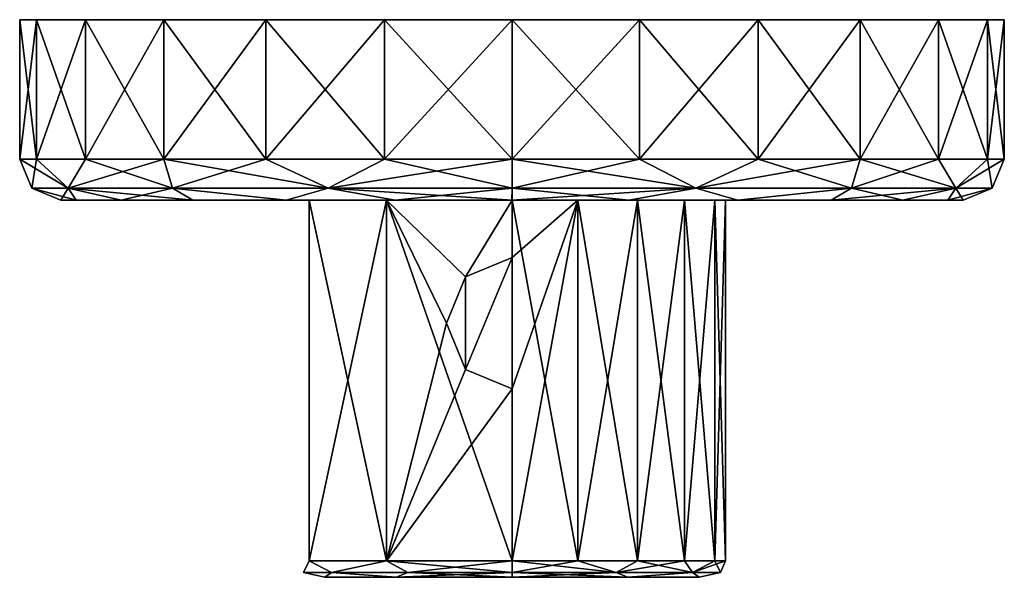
# Model space of a CAD drawing. Header units: metres. Extents: x -106 to 106, y -96 to 74.
# Tile 13 of 13: x 46 to 106, y 40 to 74. Entities that reach past the tile are written whole.
import ezdxf

# ---------------------------------------------------------------- set-up
doc = ezdxf.new("R2010")
doc.units = ezdxf.units.M
doc.layers.add('solid_21522310', color=7, linetype='CONTINUOUS')

msp = doc.modelspace()

# ---------------------------------------------------------------- linework, layer by layer
at = {"layer": 'solid_21522310'}
for points in [[(105.477737, 74.5, -7.764679), (47.522263, 74.5, -7.764679), (46.5, 74.5)], [(46.5, 66), (46.5, 74.5), (47.522263, 74.5, -7.764679)], [(106.5, 74.5), (105.477737, 74.5, -7.764679), (46.5, 74.5)], [(47.522263, 74.5, 7.764679), (106.5, 74.5), (46.5, 74.5)], [(47.522224, 66, 7.764573), (47.522263, 74.5, 7.764679), (46.5, 74.5)], [(46.5, 66), (47.522224, 66, 7.764573), (46.5, 74.5)], [(47.522224, 66, -7.764573), (46.5, 66), (47.522263, 74.5, -7.764679)], [(47.522224, 66, -7.764573), (47.522263, 74.5, -7.764679), (50.519215, 74.5, -14.999926)], [(50.519241, 66, -15.000003), (47.522224, 66, -7.764573), (50.519215, 74.5, -14.999926)], [(47.522224, 66, 7.764573), (50.519241, 66, 15.000003), (47.522263, 74.5, 7.764679)], [(102.480789, 74.5, -14.999926), (50.519215, 74.5, -14.999926), (47.522263, 74.5, -7.764679)], [(105.477737, 74.5, -7.764679), (102.480789, 74.5, -14.999926), (47.522263, 74.5, -7.764679)], [(47.522263, 74.5, 7.764679), (105.477737, 74.5, 7.764679), (106.5, 74.5)], [(47.522263, 74.5, 7.764679), (50.519215, 74.5, 14.999926), (105.477737, 74.5, 7.764679)], [(50.519241, 66, 15.000003), (50.519215, 74.5, 14.999926), (47.522263, 74.5, 7.764679)], [(97.713371, 74.5, -21.213024), (55.286629, 74.5, -21.213024), (50.519215, 74.5, -14.999926)], [(50.519241, 66, -15.000003), (50.519215, 74.5, -14.999926), (55.286629, 74.5, -21.213024)], [(102.480789, 74.5, -14.999926), (97.713371, 74.5, -21.213024), (50.519215, 74.5, -14.999926)], [(50.519215, 74.5, 14.999926), (102.480789, 74.5, 14.999926), (105.477737, 74.5, 7.764679)], [(50.519215, 74.5, 14.999926), (55.286629, 74.5, 21.213024), (102.480789, 74.5, 14.999926)], [(55.286797, 66, 21.213205), (55.286629, 74.5, 21.213024), (50.519215, 74.5, 14.999926)], [(50.519241, 66, 15.000003), (55.286797, 66, 21.213205), (50.519215, 74.5, 14.999926)], [(55.286797, 66, -21.213205), (50.519241, 66, -15.000003), (55.286629, 74.5, -21.213024)], [(91.500061, 74.5, -25.980726), (61.499935, 74.5, -25.980726), (55.286629, 74.5, -21.213024)], [(55.286797, 66, -21.213205), (55.286629, 74.5, -21.213024), (61.499935, 74.5, -25.980726)], [(97.713371, 74.5, -21.213024), (91.500061, 74.5, -25.980726), (55.286629, 74.5, -21.213024)], [(55.286629, 74.5, 21.213024), (97.713371, 74.5, 21.213024), (102.480789, 74.5, 14.999926)], [(55.286629, 74.5, 21.213024), (61.499935, 74.5, 25.980726), (97.713371, 74.5, 21.213024)], [(61.5, 66, 25.980762), (61.499935, 74.5, 25.980726), (55.286629, 74.5, 21.213024)], [(55.286797, 66, 21.213205), (61.5, 66, 25.980762), (55.286629, 74.5, 21.213024)], [(61.5, 66, -25.980762), (55.286797, 66, -21.213205), (61.499935, 74.5, -25.980726)], [(84.264458, 74.5, -28.977797), (68.735542, 74.5, -28.977797), (61.499935, 74.5, -25.980726)], [(61.5, 66, -25.980762), (61.499935, 74.5, -25.980726), (68.735542, 74.5, -28.977797)], [(91.500061, 74.5, -25.980726), (84.264458, 74.5, -28.977797), (61.499935, 74.5, -25.980726)], [(61.499935, 74.5, 25.980726), (91.500061, 74.5, 25.980726), (97.713371, 74.5, 21.213024)], [(61.499935, 74.5, 25.980726), (68.735542, 74.5, 28.977797), (91.500061, 74.5, 25.980726)], [(68.735428, 66, 28.977776), (68.735542, 74.5, 28.977797), (61.499935, 74.5, 25.980726)], [(61.5, 66, 25.980762), (68.735428, 66, 28.977776), (61.499935, 74.5, 25.980726)], [(68.735428, 66, -28.977776), (61.5, 66, -25.980762), (68.735542, 74.5, -28.977797)], [(68.735428, 66, -28.977776), (68.735542, 74.5, -28.977797), (76.5, 74.5, -29.999985)], [(76.5, 66, -30), (68.735428, 66, -28.977776), (76.5, 74.5, -29.999985)], [(68.735428, 66, 28.977776), (76.5, 66, 30), (68.735542, 74.5, 28.977797)], [(84.264458, 74.5, -28.977797), (76.5, 74.5, -29.999985), (68.735542, 74.5, -28.977797)], [(68.735542, 74.5, 28.977797), (84.264458, 74.5, 28.977797), (91.500061, 74.5, 25.980726)], [(68.735542, 74.5, 28.977797), (76.5, 74.5, 29.999985), (84.264458, 74.5, 28.977797)], [(76.5, 66, 30), (76.5, 74.5, 29.999985), (68.735542, 74.5, 28.977797)], [(76.5, 66, -30), (76.5, 74.5, -29.999985), (84.264458, 74.5, -28.977797)], [(84.264572, 66, -28.977776), (76.5, 66, -30), (84.264458, 74.5, -28.977797)], [(84.264572, 66, 28.977776), (84.264458, 74.5, 28.977797), (76.5, 74.5, 29.999985)], [(76.5, 66, 30), (84.264572, 66, 28.977776), (76.5, 74.5, 29.999985)], [(84.264572, 66, -28.977776), (84.264458, 74.5, -28.977797), (91.500061, 74.5, -25.980726)], [(91.5, 66, 25.980762), (91.500061, 74.5, 25.980726), (84.264458, 74.5, 28.977797)], [(84.264572, 66, 28.977776), (91.5, 66, 25.980762), (84.264458, 74.5, 28.977797)], [(91.5, 66, -25.980762), (84.264572, 66, -28.977776), (91.500061, 74.5, -25.980726)], [(91.5, 66, -25.980762), (91.500061, 74.5, -25.980726), (97.713371, 74.5, -21.213024)], [(97.713203, 66, -21.213205), (91.5, 66, -25.980762), (97.713371, 74.5, -21.213024)], [(91.5, 66, 25.980762), (97.713203, 66, 21.213205), (91.500061, 74.5, 25.980726)], [(97.713203, 66, 21.213205), (97.713371, 74.5, 21.213024), (91.500061, 74.5, 25.980726)], [(97.713203, 66, -21.213205), (97.713371, 74.5, -21.213024), (102.480789, 74.5, -14.999926)], [(102.480759, 66, -15.000003), (97.713203, 66, -21.213205), (102.480789, 74.5, -14.999926)], [(97.713203, 66, 21.213205), (102.480759, 66, 15.000003), (97.713371, 74.5, 21.213024)], [(102.480759, 66, 15.000003), (102.480789, 74.5, 14.999926), (97.713371, 74.5, 21.213024)], [(102.480759, 66, -15.000003), (102.480789, 74.5, -14.999926), (105.477737, 74.5, -7.764679)], [(105.477776, 66, -7.764573), (102.480759, 66, -15.000003), (105.477737, 74.5, -7.764679)], [(102.480759, 66, 15.000003), (105.477776, 66, 7.764573), (102.480789, 74.5, 14.999926)], [(105.477776, 66, 7.764573), (105.477737, 74.5, 7.764679), (102.480789, 74.5, 14.999926)], [(105.477776, 66, -7.764573), (105.477737, 74.5, -7.764679), (106.5, 74.5)], [(106.5, 66), (106.5, 74.5), (105.477737, 74.5, 7.764679)], [(105.477776, 66, 7.764573), (106.5, 66), (105.477737, 74.5, 7.764679)], [(105.477776, 66, -7.764573), (106.5, 74.5), (106.5, 66)], [(49.46011, 64.232231, 11.20029), (47.522224, 66, 7.764573), (46.5, 66)], [(47.232231, 64.232231, 0), (46.5, 66), (47.522224, 66, -7.764573)], [(49.46011, 64.232231, 11.20029), (46.5, 66), (47.232231, 64.232231, 0)], [(47.232231, 64.232231, 0), (47.522224, 66, -7.764573), (49.46011, 64.232231, -11.20029)], [(49.46011, 64.232231, 11.20029), (50.519241, 66, 15.000003), (47.522224, 66, 7.764573)], [(49.46011, 64.232231, -11.20029), (47.522224, 66, -7.764573), (50.519241, 66, -15.000003)], [(55.804562, 64.232231, 20.695436), (50.519241, 66, 15.000003), (49.46011, 64.232231, 11.20029)], [(49.46011, 64.232231, -11.20029), (50.519241, 66, -15.000003), (55.286797, 66, -21.213205)], [(49.46011, 64.232231, -11.20029), (55.286797, 66, -21.213205), (55.804562, 64.232231, -20.695436)], [(55.804562, 64.232231, 20.695436), (55.286797, 66, 21.213205), (50.519241, 66, 15.000003)], [(65.299713, 64.232231, 27.03989), (61.5, 66, 25.980762), (55.286797, 66, 21.213205)], [(65.299713, 64.232231, 27.03989), (55.286797, 66, 21.213205), (55.804562, 64.232231, 20.695436)], [(55.804562, 64.232231, -20.695436), (55.286797, 66, -21.213205), (61.5, 66, -25.980762)], [(55.804562, 64.232231, -20.695436), (61.5, 66, -25.980762), (65.299713, 64.232231, -27.03989)], [(65.299713, 64.232231, 27.03989), (68.735428, 66, 28.977776), (61.5, 66, 25.980762)], [(65.299713, 64.232231, -27.03989), (61.5, 66, -25.980762), (68.735428, 66, -28.977776)], [(76.5, 64.232231, 29.267767), (68.735428, 66, 28.977776), (65.299713, 64.232231, 27.03989)], [(65.299713, 64.232231, -27.03989), (68.735428, 66, -28.977776), (76.5, 66, -30)], [(65.299713, 64.232231, -27.03989), (76.5, 66, -30), (76.5, 64.232231, -29.267767)], [(76.5, 64.232231, 29.267767), (76.5, 66, 30), (68.735428, 66, 28.977776)], [(87.700287, 64.232231, 27.03989), (84.264572, 66, 28.977776), (76.5, 66, 30)], [(87.700287, 64.232231, 27.03989), (76.5, 66, 30), (76.5, 64.232231, 29.267767)], [(76.5, 64.232231, -29.267767), (76.5, 66, -30), (84.264572, 66, -28.977776)], [(76.5, 64.232231, -29.267767), (84.264572, 66, -28.977776), (87.700287, 64.232231, -27.03989)], [(87.700287, 64.232231, 27.03989), (91.5, 66, 25.980762), (84.264572, 66, 28.977776)], [(87.700287, 64.232231, -27.03989), (84.264572, 66, -28.977776), (91.5, 66, -25.980762)], [(97.195435, 64.232231, 20.695436), (91.5, 66, 25.980762), (87.700287, 64.232231, 27.03989)], [(87.700287, 64.232231, -27.03989), (91.5, 66, -25.980762), (97.713203, 66, -21.213205)], [(87.700287, 64.232231, -27.03989), (97.713203, 66, -21.213205), (97.195435, 64.232231, -20.695436)], [(97.195435, 64.232231, 20.695436), (97.713203, 66, 21.213205), (91.5, 66, 25.980762)], [(103.539894, 64.232231, 11.20029), (97.713203, 66, 21.213205), (97.195435, 64.232231, 20.695436)], [(97.195435, 64.232231, -20.695436), (97.713203, 66, -21.213205), (102.480759, 66, -15.000003)], [(97.195435, 64.232231, -20.695436), (102.480759, 66, -15.000003), (103.539894, 64.232231, -11.20029)], [(103.539894, 64.232231, 11.20029), (102.480759, 66, 15.000003), (97.713203, 66, 21.213205)], [(103.539894, 64.232231, 11.20029), (105.477776, 66, 7.764573), (102.480759, 66, 15.000003)], [(103.539894, 64.232231, -11.20029), (102.480759, 66, -15.000003), (105.477776, 66, -7.764573)], [(103.539894, 64.232231, -11.20029), (105.477776, 66, -7.764573), (106.5, 66)], [(103.539894, 64.232231, -11.20029), (106.5, 66), (105.767769, 64.232231, 0)], [(103.539894, 64.232231, 11.20029), (105.767769, 64.232231, 0), (105.477776, 66, 7.764573)], [(105.767769, 64.232231, 0), (106.5, 66), (105.477776, 66, 7.764573)], [(47.232231, 64.232231, 0), (49, 63.5), (49.93441, 63.5, 7.107605)], [(47.232231, 64.232231, 0), (49.46011, 64.232231, -11.20029), (49, 63.5)], [(49.46011, 64.232231, 11.20029), (47.232231, 64.232231, 0), (49.93441, 63.5, 7.107605)], [(49.46011, 64.232231, -11.20029), (49.934402, 63.5, -7.107577), (49, 63.5)], [(49.46011, 64.232231, -11.20029), (52.679859, 63.5, -13.742273), (49.934402, 63.5, -7.107577)], [(49.46011, 64.232231, -11.20029), (55.804562, 64.232231, -20.695436), (52.679859, 63.5, -13.742273)], [(49.46011, 64.232231, 11.20029), (49.93441, 63.5, 7.107605), (52.679874, 63.5, 13.742297)], [(49.46011, 64.232231, 11.20029), (52.679874, 63.5, 13.742297), (57.049938, 63.5, 19.440809)], [(55.804562, 64.232231, 20.695436), (49.46011, 64.232231, 11.20029), (57.049938, 63.5, 19.440809)], [(55.804562, 64.232231, -20.695436), (57.049919, 63.5, -19.44079), (52.679859, 63.5, -13.742273)], [(55.804562, 64.232231, -20.695436), (62.746323, 63.5, -23.81356), (57.049919, 63.5, -19.44079)], [(55.804562, 64.232231, -20.695436), (65.299713, 64.232231, -27.03989), (62.746323, 63.5, -23.81356)], [(55.804562, 64.232231, 20.695436), (57.049938, 63.5, 19.440809), (62.746346, 63.5, 23.813574)], [(65.299713, 64.232231, 27.03989), (55.804562, 64.232231, 20.695436), (62.746346, 63.5, 23.813574)], [(65.299713, 64.232231, -27.03989), (69.380241, 63.5, -26.562347), (62.746323, 63.5, -23.81356)], [(65.299713, 64.232231, 27.03989), (62.746346, 63.5, 23.813574), (69.380264, 63.5, 26.562353)], [(65.299713, 64.232231, -27.03989), (76.5, 64.232231, -29.267767), (69.380241, 63.5, -26.562347)], [(65.299713, 64.232231, 27.03989), (69.380264, 63.5, 26.562353), (76.500015, 63.5, 27.5)], [(76.5, 64.232231, 29.267767), (65.299713, 64.232231, 27.03989), (76.500015, 63.5, 27.5)], [(76.5, 64.232231, -29.267767), (76.499985, 63.5, -27.5), (69.380241, 63.5, -26.562347)], [(87.700287, 64.232231, -27.03989), (83.619736, 63.5, -26.562353), (76.499985, 63.5, -27.5)], [(76.5, 64.232231, -29.267767), (87.700287, 64.232231, -27.03989), (76.499985, 63.5, -27.5)], [(76.5, 64.232231, 29.267767), (76.500015, 63.5, 27.5), (83.619759, 63.5, 26.562347)], [(87.700287, 64.232231, 27.03989), (76.5, 64.232231, 29.267767), (83.619759, 63.5, 26.562347)], [(87.700287, 64.232231, -27.03989), (90.253654, 63.5, -23.813574), (83.619736, 63.5, -26.562353)], [(87.700287, 64.232231, 27.03989), (83.619759, 63.5, 26.562347), (90.253677, 63.5, 23.81356)], [(87.700287, 64.232231, -27.03989), (97.195435, 64.232231, -20.695436), (90.253654, 63.5, -23.813574)], [(97.195435, 64.232231, 20.695436), (87.700287, 64.232231, 27.03989), (90.253677, 63.5, 23.81356)], [(97.195435, 64.232231, -20.695436), (95.950066, 63.5, -19.440809), (90.253654, 63.5, -23.813574)], [(97.195435, 64.232231, 20.695436), (90.253677, 63.5, 23.81356), (95.950081, 63.5, 19.44079)], [(103.539894, 64.232231, -11.20029), (100.320129, 63.5, -13.742297), (95.950066, 63.5, -19.440809)], [(97.195435, 64.232231, -20.695436), (103.539894, 64.232231, -11.20029), (95.950066, 63.5, -19.440809)], [(97.195435, 64.232231, 20.695436), (95.950081, 63.5, 19.44079), (100.320137, 63.5, 13.742273)], [(103.539894, 64.232231, 11.20029), (97.195435, 64.232231, 20.695436), (100.320137, 63.5, 13.742273)], [(103.539894, 64.232231, -11.20029), (103.06559, 63.5, -7.107605), (100.320129, 63.5, -13.742297)], [(103.539894, 64.232231, 11.20029), (100.320137, 63.5, 13.742273), (103.065598, 63.5, 7.107577)], [(105.767769, 64.232231, 0), (104, 63.5), (103.06559, 63.5, -7.107605)], [(103.539894, 64.232231, -11.20029), (105.767769, 64.232231, 0), (103.06559, 63.5, -7.107605)], [(103.539894, 64.232231, 11.20029), (103.065598, 63.5, 7.107577), (104, 63.5)], [(103.539894, 64.232231, 11.20029), (104, 63.5), (105.767769, 64.232231, 0)], [(64.136261, 63.5, -4.017166), (49, 63.5), (49.934402, 63.5, -7.107577)], [(64.136261, 63.5, 4.017166), (49.93441, 63.5, 7.107605), (49, 63.5)], [(64.136261, 63.5, -4.017166), (64.136261, 63.5, 4.017166), (49, 63.5)], [(68.858704, 63.5, -10.517153), (49.934402, 63.5, -7.107577), (52.679859, 63.5, -13.742273)], [(68.858704, 63.5, -10.517153), (64.136261, 63.5, -4.017166), (49.934402, 63.5, -7.107577)], [(52.679874, 63.5, 13.742297), (49.93441, 63.5, 7.107605), (76.5, 63.5, 13)], [(68.858704, 63.5, 10.517153), (76.5, 63.5, 13), (49.93441, 63.5, 7.107605)], [(64.136261, 63.5, 4.017166), (68.858704, 63.5, 10.517153), (49.93441, 63.5, 7.107605)], [(52.679859, 63.5, -13.742273), (100.320129, 63.5, -13.742297), (76.5, 63.5, -13)], [(68.858704, 63.5, -10.517153), (52.679859, 63.5, -13.742273), (76.5, 63.5, -13)], [(52.679859, 63.5, -13.742273), (57.049919, 63.5, -19.44079), (100.320129, 63.5, -13.742297)], [(100.320137, 63.5, 13.742273), (52.679874, 63.5, 13.742297), (76.5, 63.5, 13)], [(95.950081, 63.5, 19.44079), (57.049938, 63.5, 19.440809), (52.679874, 63.5, 13.742297)], [(100.320137, 63.5, 13.742273), (95.950081, 63.5, 19.44079), (52.679874, 63.5, 13.742297)], [(57.049919, 63.5, -19.44079), (95.950066, 63.5, -19.440809), (100.320129, 63.5, -13.742297)], [(57.049919, 63.5, -19.44079), (62.746323, 63.5, -23.81356), (95.950066, 63.5, -19.440809)], [(90.253677, 63.5, 23.81356), (62.746346, 63.5, 23.813574), (57.049938, 63.5, 19.440809)], [(95.950081, 63.5, 19.44079), (90.253677, 63.5, 23.81356), (57.049938, 63.5, 19.440809)], [(62.746323, 63.5, -23.81356), (90.253654, 63.5, -23.813574), (95.950066, 63.5, -19.440809)], [(62.746323, 63.5, -23.81356), (69.380241, 63.5, -26.562347), (90.253654, 63.5, -23.813574)], [(83.619759, 63.5, 26.562347), (69.380264, 63.5, 26.562353), (62.746346, 63.5, 23.813574)], [(90.253677, 63.5, 23.81356), (83.619759, 63.5, 26.562347), (62.746346, 63.5, 23.813574)], [(68.858704, 63.5, -10.517153), (68.858772, 41.5, -10.517209), (64.136261, 41.5, -4.017215)], [(64.136261, 63.5, -4.017166), (64.136261, 41.5, -4.017215), (64.136261, 41.5, 4.017215)], [(68.858704, 63.5, -10.517153), (64.136261, 41.5, -4.017215), (64.136261, 63.5, -4.017166)], [(64.136261, 63.5, 4.017166), (64.136261, 41.5, 4.017215), (68.858772, 41.5, 10.517208)], [(64.136261, 63.5, -4.017166), (64.136261, 41.5, 4.017215), (64.136261, 63.5, 4.017166)], [(64.136261, 63.5, 4.017166), (68.858772, 41.5, 10.517208), (68.858704, 63.5, 10.517153)], [(68.858704, 63.5, -10.517153), (76.5, 63.5, -13), (73.66993, 58.826786, -12.688211)], [(68.858704, 63.5, -10.517153), (73.66993, 58.826786, -12.688211), (72.5, 56, -12.369317)], [(68.858704, 63.5, -10.517153), (72.5, 56, -12.369317), (68.858772, 41.5, -10.517209)], [(68.858704, 63.5, 10.517153), (76.5, 41.5, 13), (76.5, 63.5, 13)], [(68.858704, 63.5, 10.517153), (68.858772, 41.5, 10.517208), (76.5, 41.5, 13)], [(69.380241, 63.5, -26.562347), (83.619736, 63.5, -26.562353), (90.253654, 63.5, -23.813574)], [(69.380241, 63.5, -26.562347), (76.499985, 63.5, -27.5), (83.619736, 63.5, -26.562353)], [(83.619759, 63.5, 26.562347), (76.500015, 63.5, 27.5), (69.380264, 63.5, 26.562353)], [(73.66993, 58.826786, -12.688211), (76.5, 63.5, -13), (76.5, 60, -13)], [(80.51725, 63.5, -12.363725), (76.5, 60, -13), (76.5, 63.5, -13)], [(100.320129, 63.5, -13.742297), (80.51725, 63.5, -12.363725), (76.5, 63.5, -13)], [(80.51725, 63.5, -12.363725), (76.5, 52, -13), (76.5, 60, -13)], [(80.51725, 63.5, -12.363725), (76.5, 41.5, -13), (76.5, 52, -13)], [(80.51725, 63.5, -12.363725), (80.517227, 41.5, -12.363731), (76.5, 41.5, -13)], [(76.5, 63.5, 13), (76.5, 41.5, 13), (80.517227, 41.5, 12.363731)], [(80.517303, 63.5, 12.363708), (76.5, 63.5, 13), (80.517227, 41.5, 12.363731)], [(100.320137, 63.5, 13.742273), (76.5, 63.5, 13), (80.517303, 63.5, 12.363708)], [(84.141235, 63.5, -10.517202), (84.141228, 41.5, -10.517208), (80.517227, 41.5, -12.363731)], [(80.51725, 63.5, -12.363725), (84.141235, 63.5, -10.517202), (80.517227, 41.5, -12.363731)], [(80.517303, 63.5, 12.363708), (80.517227, 41.5, 12.363731), (84.141228, 41.5, 10.517209)], [(103.06559, 63.5, -7.107605), (84.141235, 63.5, -10.517202), (80.51725, 63.5, -12.363725)], [(100.320129, 63.5, -13.742297), (103.06559, 63.5, -7.107605), (80.51725, 63.5, -12.363725)], [(84.141304, 63.5, 10.517149), (80.517303, 63.5, 12.363708), (84.141228, 41.5, 10.517209)], [(100.320137, 63.5, 13.742273), (80.517303, 63.5, 12.363708), (84.141304, 63.5, 10.517149)], [(87.017227, 63.5, -7.641202), (87.017227, 41.5, -7.6412), (84.141228, 41.5, -10.517208)], [(84.141235, 63.5, -10.517202), (87.017227, 63.5, -7.641202), (84.141228, 41.5, -10.517208)], [(84.141304, 63.5, 10.517149), (84.141228, 41.5, 10.517209), (87.017227, 41.5, 7.6412)], [(103.06559, 63.5, -7.107605), (87.017227, 63.5, -7.641202), (84.141235, 63.5, -10.517202)], [(87.017296, 63.5, 7.641105), (84.141304, 63.5, 10.517149), (87.017227, 41.5, 7.6412)], [(100.320137, 63.5, 13.742273), (84.141304, 63.5, 10.517149), (87.017296, 63.5, 7.641105)], [(88.863724, 63.5, -4.01725), (88.863739, 41.5, -4.017215), (87.017227, 41.5, -7.6412)], [(87.017227, 63.5, -7.641202), (88.863724, 63.5, -4.01725), (87.017227, 41.5, -7.6412)], [(87.017296, 63.5, 7.641105), (87.017227, 41.5, 7.6412), (88.863739, 41.5, 4.017215)], [(103.06559, 63.5, -7.107605), (88.863724, 63.5, -4.01725), (87.017227, 63.5, -7.641202)], [(88.86377, 63.5, 4.017119), (87.017296, 63.5, 7.641105), (88.863739, 41.5, 4.017215)], [(103.065598, 63.5, 7.107577), (87.017296, 63.5, 7.641105), (88.86377, 63.5, 4.017119)], [(103.065598, 63.5, 7.107577), (100.320137, 63.5, 13.742273), (87.017296, 63.5, 7.641105)], [(88.863724, 63.5, -4.01725), (89.5, 63.5, -0.000072), (88.863739, 41.5, -4.017215)], [(104, 63.5), (89.5, 63.5, -0.000072), (88.863724, 63.5, -4.01725)], [(103.06559, 63.5, -7.107605), (104, 63.5), (88.863724, 63.5, -4.01725)], [(89.5, 63.5, -0.000072), (89.5, 41.5), (88.863739, 41.5, -4.017215)], [(88.86377, 63.5, 4.017119), (88.863739, 41.5, 4.017215), (89.5, 41.5)], [(89.5, 63.5, -0.000072), (88.86377, 63.5, 4.017119), (89.5, 41.5)], [(104, 63.5), (88.86377, 63.5, 4.017119), (89.5, 63.5, -0.000072)], [(103.065598, 63.5, 7.107577), (88.86377, 63.5, 4.017119), (104, 63.5)], [(73.669968, 53.17318, -12.688219), (73.66993, 58.826786, -12.688211), (76.5, 60, -13)], [(76.5, 52, -13), (73.669968, 53.17318, -12.688219), (76.5, 60, -13)], [(73.669968, 53.17318, -12.688219), (72.5, 56, -12.369317), (73.66993, 58.826786, -12.688211)], [(68.858772, 41.5, -10.517209), (72.5, 56, -12.369317), (73.669968, 53.17318, -12.688219)], [(68.858772, 41.5, -10.517209), (73.669968, 53.17318, -12.688219), (76.5, 52, -13)], [(68.858772, 41.5, -10.517209), (76.5, 52, -13), (76.5, 41.5, -13)], [(63.792892, 40.792892, 0), (64.136261, 41.5, 4.017215), (64.136261, 41.5, -4.017215)], [(65.495323, 40.792892, -6.353553), (63.792892, 40.792892, 0), (64.136261, 41.5, -4.017215)], [(63.792892, 40.792892, 0), (65.495323, 40.792892, 6.353553), (64.136261, 41.5, 4.017215)], [(65.495323, 40.792892, -6.353553), (64.136261, 41.5, -4.017215), (68.858772, 41.5, -10.517209)], [(65.495323, 40.792892, 6.353553), (68.858772, 41.5, 10.517208), (64.136261, 41.5, 4.017215)], [(70.146446, 40.792892, -11.004677), (65.495323, 40.792892, -6.353553), (68.858772, 41.5, -10.517209)], [(65.495323, 40.792892, 6.353553), (70.146446, 40.792892, 11.004677), (68.858772, 41.5, 10.517208)], [(70.146446, 40.792892, -11.004677), (68.858772, 41.5, -10.517209), (76.5, 41.5, -13)], [(76.5, 40.792892, 12.707107), (76.5, 41.5, 13), (68.858772, 41.5, 10.517208)], [(70.146446, 40.792892, 11.004677), (76.5, 40.792892, 12.707107), (68.858772, 41.5, 10.517208)], [(76.5, 40.792892, -12.707107), (70.146446, 40.792892, -11.004677), (76.5, 41.5, -13)], [(76.5, 40.792892, -12.707107), (76.5, 41.5, -13), (80.517227, 41.5, -12.363731)], [(82.853554, 40.792892, -11.004677), (76.5, 40.792892, -12.707107), (80.517227, 41.5, -12.363731)], [(82.853554, 40.792892, 11.004677), (80.517227, 41.5, 12.363731), (76.5, 41.5, 13)], [(82.853554, 40.792892, 11.004677), (76.5, 41.5, 13), (76.5, 40.792892, 12.707107)], [(82.853554, 40.792892, -11.004677), (80.517227, 41.5, -12.363731), (84.141228, 41.5, -10.517208)], [(82.853554, 40.792892, 11.004677), (84.141228, 41.5, 10.517209), (80.517227, 41.5, 12.363731)], [(82.853554, 40.792892, -11.004677), (84.141228, 41.5, -10.517208), (87.017227, 41.5, -7.6412)], [(87.504677, 40.792892, -6.353553), (82.853554, 40.792892, -11.004677), (87.017227, 41.5, -7.6412)], [(82.853554, 40.792892, 11.004677), (87.504677, 40.792892, 6.353553), (84.141228, 41.5, 10.517209)], [(87.504677, 40.792892, 6.353553), (87.017227, 41.5, 7.6412), (84.141228, 41.5, 10.517209)], [(87.504677, 40.792892, -6.353553), (87.017227, 41.5, -7.6412), (88.863739, 41.5, -4.017215)], [(87.504677, 40.792892, 6.353553), (88.863739, 41.5, 4.017215), (87.017227, 41.5, 7.6412)], [(87.504677, 40.792892, -6.353553), (88.863739, 41.5, -4.017215), (89.5, 41.5)], [(89.207108, 40.792892, 0), (87.504677, 40.792892, -6.353553), (89.5, 41.5)], [(87.504677, 40.792892, 6.353553), (89.207108, 40.792892, 0), (88.863739, 41.5, 4.017215)], [(89.207108, 40.792892, 0), (89.5, 41.5), (88.863739, 41.5, 4.017215)], [(63.792892, 40.792892, 0), (65.087738, 40.5, -3.709445), (65.087746, 40.5, 3.709458)], [(65.495323, 40.792892, -6.353553), (65.087738, 40.5, -3.709445), (63.792892, 40.792892, 0)], [(63.792892, 40.792892, 0), (65.087746, 40.5, 3.709458), (65.495323, 40.792892, 6.353553)], [(65.495323, 40.792892, -6.353553), (69.449692, 40.5, -9.710458), (65.087738, 40.5, -3.709445)], [(65.087746, 40.5, 3.709458), (65.087738, 40.5, -3.709445), (69.449692, 40.5, -9.710458)], [(65.495323, 40.792892, 6.353553), (65.087746, 40.5, 3.709458), (69.449699, 40.5, 9.710466)], [(69.449699, 40.5, 9.710466), (65.087746, 40.5, 3.709458), (69.449692, 40.5, -9.710458)], [(70.146446, 40.792892, -11.004677), (69.449692, 40.5, -9.710458), (65.495323, 40.792892, -6.353553)], [(65.495323, 40.792892, 6.353553), (69.449699, 40.5, 9.710466), (70.146446, 40.792892, 11.004677)], [(76.5, 40.792892, -12.707107), (76.5, 40.5, -12), (69.449692, 40.5, -9.710458)], [(76.5, 40.792892, -12.707107), (69.449692, 40.5, -9.710458), (70.146446, 40.792892, -11.004677)], [(69.449699, 40.5, 9.710466), (69.449692, 40.5, -9.710458), (76.5, 40.5, -12)], [(70.146446, 40.792892, 11.004677), (69.449699, 40.5, 9.710466), (76.5, 40.5, 12)], [(69.449699, 40.5, 9.710466), (76.5, 40.5, -12), (76.5, 40.5, 12)], [(70.146446, 40.792892, 11.004677), (76.5, 40.5, 12), (76.5, 40.792892, 12.707107)], [(76.5, 40.792892, 12.707107), (76.5, 40.5, 12), (83.550308, 40.5, 9.710458)], [(82.853554, 40.792892, 11.004677), (76.5, 40.792892, 12.707107), (83.550308, 40.5, 9.710458)], [(82.853554, 40.792892, -11.004677), (83.550301, 40.5, -9.710466), (76.5, 40.5, -12)], [(82.853554, 40.792892, -11.004677), (76.5, 40.5, -12), (76.5, 40.792892, -12.707107)], [(83.550301, 40.5, -9.710466), (83.550308, 40.5, 9.710458), (76.5, 40.5, 12)], [(76.5, 40.5, -12), (83.550301, 40.5, -9.710466), (76.5, 40.5, 12)], [(82.853554, 40.792892, 11.004677), (83.550308, 40.5, 9.710458), (87.504677, 40.792892, 6.353553)], [(87.504677, 40.792892, -6.353553), (83.550301, 40.5, -9.710466), (82.853554, 40.792892, -11.004677)], [(87.504677, 40.792892, -6.353553), (87.912254, 40.5, -3.709458), (83.550301, 40.5, -9.710466)], [(83.550301, 40.5, -9.710466), (87.912254, 40.5, -3.709458), (83.550308, 40.5, 9.710458)], [(87.504677, 40.792892, 6.353553), (83.550308, 40.5, 9.710458), (87.912262, 40.5, 3.709445)], [(87.912254, 40.5, -3.709458), (87.912262, 40.5, 3.709445), (83.550308, 40.5, 9.710458)], [(87.504677, 40.792892, 6.353553), (87.912262, 40.5, 3.709445), (89.207108, 40.792892, 0)], [(89.207108, 40.792892, 0), (87.912254, 40.5, -3.709458), (87.504677, 40.792892, -6.353553)], [(89.207108, 40.792892, 0), (87.912262, 40.5, 3.709445), (87.912254, 40.5, -3.709458)]]:
    msp.add_3dface(points, dxfattribs=at)

doc.saveas('drawing.dxf')
